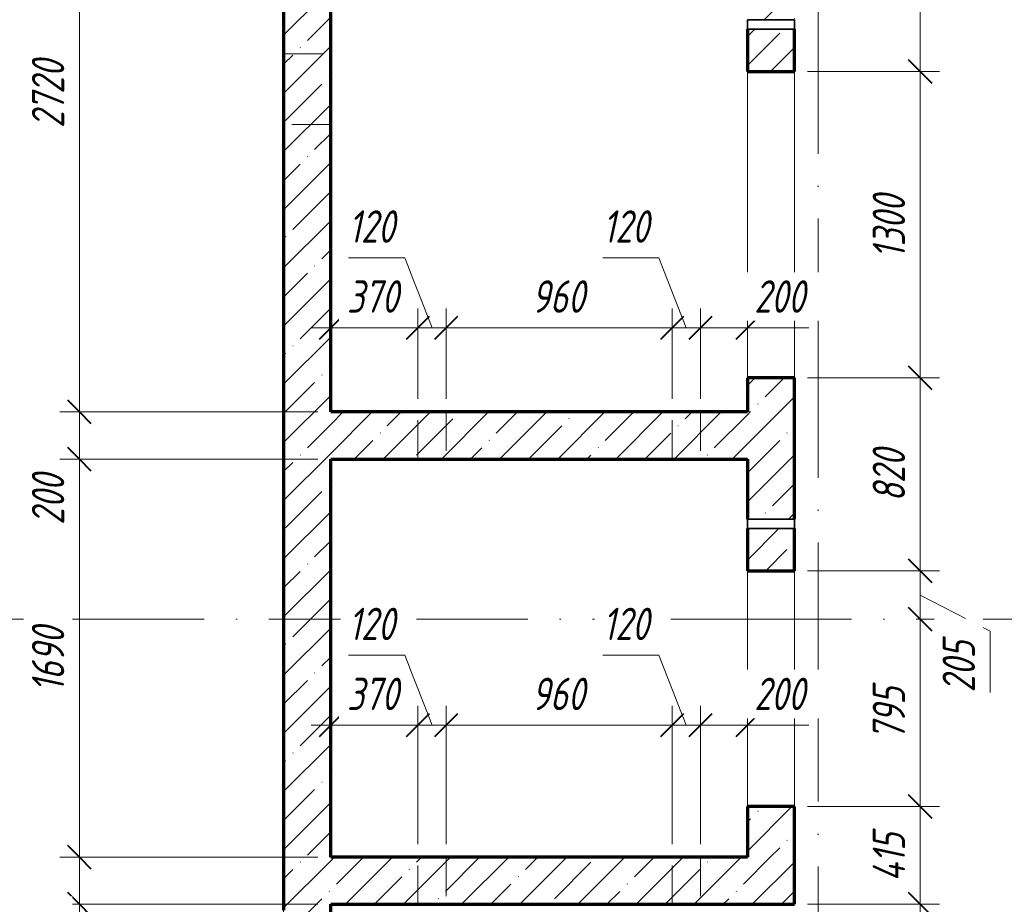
# Model space of a CAD drawing. Header units: millimetres. Extents: x 25602 to 56438, y 6682 to 19066.
# Tile 3 of 14: x 29109 to 33291, y 11590 to 15345. Entities that reach past the tile are written whole.
import ezdxf

# ---------------------------------------------------------------- set-up
doc = ezdxf.new("R2010")
doc.units = ezdxf.units.MM
doc.linetypes.add('ADSK_Линия сетки', pattern=[1375, 1100, -137.5, 0, -137.5])
doc.linetypes.add('ADSK_Невидимые', pattern=[275, 165, -110])
for name, color, linetype, lineweight in [('A-____-____-DIMS', 211, 'Continuous', 9), ('A-____-____-DIMS-55', 211, 'Continuous', 9), ('A-DETL-GENF-OTLN', 92, 'Continuous', 35), ('A-DOOR-____-OTLN', 31, 'Continuous', 20), ('A-DOOR-OPNG-OTLN', 31, 'Continuous', 20), ('A-GENM-____-OTLN', 13, 'Continuous', 20), ('A-WALL-____-HDLN', 110, 'ADSK_Невидимые', 20), ('A-WALL-____-MCUT', 113, 'Continuous', 50), ('A-WALL-____-PATT', 111, 'Continuous', 50), ('S-GRID-____-OTLN', 1, 'Continuous', 9)]:
    doc.layers.add(name, color=color, linetype=linetype, lineweight=lineweight)
doc.styles.add('GOST Common_I_1', font='GOST Common Italic.ttf', dxfattribs={"width": 0.8, "height": 137.5})
doc.dimstyles.new('ADSK_Округление_5мм__Узкий_', dxfattribs={"dimscale": 304.8, "dimtxt": 0.453694, "dimasz": 0.324803, "dimexe": 0.270669, "dimexo": 0.000592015, "dimgap": 0.072178, "dimtad": 1, "dimdec": 0, "dimlfac": 304.8, "dimrnd": 5, "dimdsep": 46, "dimtxsty": 'GOST Common_I_1', "dimblk1": 'OBLIQUE', "dimblk2": 'OBLIQUE', "dimsah": 1, "dimcen": 0.09, "dimdle": 0.270669, "dimazin": 0, "dimtfac": 1, "dimtdec": 4, "dimtix": 1, "dimtmove": 1, "dimatfit": 3, "dimfxl": 1, "dimtvp": 1, "dimtfill": 1, "dimtolj": 1, "dimtzin": 0, "dimlwd": 20, "dimlwe": 20, "dimarcsym": 2})
doc.dimstyles.new('ADSK_Округление_5мм__Узкий__1', dxfattribs={"dimscale": 304.8, "dimtxt": 0.453694, "dimasz": 0.324803, "dimexe": 0.270669, "dimexo": 0.000592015, "dimgap": 0.072178, "dimtad": 1, "dimdec": 0, "dimlfac": 304.8, "dimrnd": 5, "dimdsep": 46, "dimtxsty": 'GOST Common_I_1', "dimblk1": 'OBLIQUE', "dimblk2": 'OBLIQUE', "dimsah": 1, "dimcen": 0.09, "dimdle": 0.270669, "dimazin": 0, "dimtfac": 1, "dimtdec": 4, "dimtix": 1, "dimtmove": 0, "dimatfit": 3, "dimfxl": 1, "dimtvp": 1, "dimtfill": 1, "dimtolj": 1, "dimtzin": 0, "dimlwd": 20, "dimlwe": 20, "dimarcsym": 2})
pattern_1 = [(45, (16130.72, 8588.57), (-123.4785, 123.4785), []), (45, (16254.2, 8588.57), (-123.4785, 123.4785), [218.281, -43.656, 1.844, -41.812])]

# ---------------------------------------------------------------- blocks, each defined once
blk = doc.blocks.new('ADSK_Дверь_ПроемПрямоугольный - ADSK_Дверь_ПроемПрямоугольный-1464738-КЖ1_ПЭ_ВЭ14_Опалубка_Стены')
at = {"layer": 'A-DOOR-OPNG-OTLN'}
for p, q in [((32200, 13825), (32200, 15125)), ((32400, 13825), (32400, 15125))]:
    blk.add_line(p, q, dxfattribs=at)
blk = doc.blocks.new('ADSK_Дверь_ПроемПрямоугольный - ADSK_Дверь_ПроемПрямоугольный-1464736-КЖ1_ПЭ_ВЭ14_Опалубка_Стены')
at = {"layer": 'A-DOOR-OPNG-OTLN'}
for p, q in [((32200, 12005), (32200, 13005)), ((32400, 12005), (32400, 13005))]:
    blk.add_line(p, q, dxfattribs=at)
blk = doc.blocks.new('ADSK_ОбобщеннаяМодель_ОтверстиеКруглое_вСтене - Этаж 1_0_000-1496597-КЖ1_ПЭ_ВЭ14_Опалубка_Стены')
at = {"layer": 'A-DETL-GENF-OTLN'}
for p, q in [((32200, 15345), (32400, 15345)), ((32200, 15305), (32200, 15345)), ((32400, 15345), (32400, 15305)), ((32400, 15305), (32200, 15305))]:
    blk.add_line(p, q, dxfattribs=at)
blk = doc.blocks.new('DIMBLOCK48-КЖ1_ПЭ_ВЭ14_Опалубка_Стены')
at = {"layer": 'A-____-____-DIMS-55', "lineweight": 40}
for p, q in [((29362.2, 16400), (29312.7, 16449.5)), ((29362.2, 16400), (29411.7, 16350.5)), ((29362.2, 13680), (29312.7, 13729.5)), ((29362.2, 13680), (29411.7, 13630.5))]:
    blk.add_line(p, q, dxfattribs=at)
at = {"layer": 'A-____-____-DIMS-55', "lineweight": 20}
for p, q in [((29362.2, 16400), (29279.7, 16400)), ((29362.2, 16400), (29362.2, 13680)), ((29362.2, 16400), (29377.2, 16400)), ((29362.2, 13680), (29279.7, 13680)), ((29362.2, 13680), (30375, 13680))]:
    blk.add_line(p, q, dxfattribs=at)
at = {"layer": 'A-____-____-DIMS-55', "color": 0, "lineweight": 20, "insert": (29160.5, 14885.3), "char_height": 137.5, "width": 371.262, "attachment_point": 1, "rotation": 90, "line_spacing_factor": 1.022761, "style": 'GOST Common_I_1', "bg_fill": 3, "box_fill_scale": 1.25, "bg_fill_color": 256, "bg_fill_true_color": 13158600, "bg_fill_transparency": 0}
blk.add_mtext('2720', dxfattribs=at)
blk = doc.blocks.new('_Oblique')
at = {"color": 0, "linetype": 'ByBlock', "lineweight": -2}
blk.add_line((-0.5, -0.5), (0.5, 0.5), dxfattribs=at)
blk = doc.blocks.new('DIMBLOCK49-КЖ1_ПЭ_ВЭ14_Опалубка_Стены')
at = {"layer": 'A-____-____-DIMS-55', "lineweight": 40}
for p, q in [((29362.2, 13680), (29312.7, 13729.5)), ((29362.2, 13680), (29411.7, 13630.5)), ((29362.2, 13480), (29312.7, 13529.5)), ((29362.2, 13480), (29411.7, 13430.5))]:
    blk.add_line(p, q, dxfattribs=at)
at = {"layer": 'A-____-____-DIMS-55', "lineweight": 20}
for p, q in [((29362.2, 13680), (29279.7, 13680)), ((29362.2, 13680), (29362.2, 13480)), ((29362.2, 13680), (30375, 13680)), ((29362.2, 13460.2), (29362.2, 13580)), ((29362.2, 13480), (29279.7, 13480)), ((29362.2, 13480), (30375, 13480)), ((29362.2, 13200.6), (29362.2, 13460.2))]:
    blk.add_line(p, q, dxfattribs=at)
at = {"layer": 'A-____-____-DIMS-55', "color": 0, "lineweight": 20, "insert": (29160.5, 13200.6), "char_height": 137.5, "width": 278.447, "attachment_point": 1, "rotation": 90, "line_spacing_factor": 1.022761, "style": 'GOST Common_I_1', "bg_fill": 3, "box_fill_scale": 1.25, "bg_fill_color": 256, "bg_fill_true_color": 13158600, "bg_fill_transparency": 0}
blk.add_mtext('200', dxfattribs=at)
blk = doc.blocks.new('DIMBLOCK50-КЖ1_ПЭ_ВЭ14_Опалубка_Стены')
at = {"layer": 'A-____-____-DIMS-55', "lineweight": 40}
for p, q in [((29362.2, 13480), (29312.7, 13529.5)), ((29362.2, 13480), (29411.7, 13430.5)), ((29362.2, 11790), (29312.7, 11839.5)), ((29362.2, 11790), (29411.7, 11740.5))]:
    blk.add_line(p, q, dxfattribs=at)
at = {"layer": 'A-____-____-DIMS-55', "lineweight": 20}
for p, q in [((29362.2, 13480), (29279.7, 13480)), ((29362.2, 13480), (29362.2, 11790)), ((29362.2, 13480), (30375, 13480)), ((29362.2, 11790), (29279.7, 11790)), ((29362.2, 11790), (30375, 11790))]:
    blk.add_line(p, q, dxfattribs=at)
at = {"layer": 'A-____-____-DIMS-55', "color": 0, "lineweight": 20, "insert": (29160.5, 12490.9), "char_height": 137.5, "width": 345.949, "attachment_point": 1, "rotation": 90, "line_spacing_factor": 1.022761, "style": 'GOST Common_I_1', "bg_fill": 3, "box_fill_scale": 1.25, "bg_fill_color": 256, "bg_fill_true_color": 13158600, "bg_fill_transparency": 0}
blk.add_mtext('1690', dxfattribs=at)
blk = doc.blocks.new('DIMBLOCK51-КЖ1_ПЭ_ВЭ14_Опалубка_Стены')
at = {"layer": 'A-____-____-DIMS-55', "lineweight": 40}
for p, q in [((29362.2, 11790), (29312.7, 11839.5)), ((29362.2, 11790), (29411.7, 11740.5)), ((29362.2, 11590), (29312.7, 11639.5)), ((29362.2, 11590), (29411.7, 11540.5))]:
    blk.add_line(p, q, dxfattribs=at)
at = {"layer": 'A-____-____-DIMS-55', "lineweight": 20}
for p, q in [((29362.2, 11790), (29279.7, 11790)), ((29362.2, 11790), (29362.2, 11507.5)), ((29362.2, 11790), (30375, 11790)), ((29362.2, 11570.2), (29362.2, 11690)), ((29362.2, 11590), (29279.7, 11590)), ((29362.2, 11590), (30375, 11590)), ((29362.2, 11310.6), (29362.2, 11570.2))]:
    blk.add_line(p, q, dxfattribs=at)
at = {"layer": 'A-____-____-DIMS-55', "color": 0, "lineweight": 20, "insert": (29160.5, 11310.6), "char_height": 137.5, "width": 278.447, "attachment_point": 1, "rotation": 90, "line_spacing_factor": 1.022761, "style": 'GOST Common_I_1', "bg_fill": 3, "box_fill_scale": 1.25, "bg_fill_color": 256, "bg_fill_true_color": 13158600, "bg_fill_transparency": 0}
blk.add_mtext('200', dxfattribs=at)
blk = doc.blocks.new('DIMBLOCK52-КЖ1_ПЭ_ВЭ14_Опалубка_Стены')
at = {"layer": 'A-____-____-DIMS-55', "lineweight": 40}
for p, q in [((32933.9, 12005), (32884.4, 12054.5)), ((32933.9, 12005), (32983.4, 11955.5)), ((32933.9, 11590), (32884.4, 11639.5)), ((32933.9, 11590), (32983.4, 11540.5))]:
    blk.add_line(p, q, dxfattribs=at)
at = {"layer": 'A-____-____-DIMS-55', "lineweight": 20}
for p, q in [((32933.9, 12005), (32455, 12005)), ((32933.9, 11507.5), (32933.9, 12005)), ((32933.9, 12005), (33016.4, 12005)), ((32933.9, 11590), (32455, 11590)), ((32933.9, 11590), (33016.4, 11590))]:
    blk.add_line(p, q, dxfattribs=at)
at = {"layer": 'A-____-____-DIMS-55', "color": 0, "lineweight": 20, "insert": (32732.2, 11686.2), "char_height": 137.5, "width": 267.196, "attachment_point": 1, "rotation": 90, "line_spacing_factor": 1.022761, "style": 'GOST Common_I_1', "bg_fill": 3, "box_fill_scale": 1.25, "bg_fill_color": 256, "bg_fill_true_color": 13158600, "bg_fill_transparency": 0}
blk.add_mtext('415', dxfattribs=at)
blk = doc.blocks.new('DIMBLOCK53-КЖ1_ПЭ_ВЭ14_Опалубка_Стены')
at = {"layer": 'A-____-____-DIMS-55', "lineweight": 40}
for p, q in [((32933.9, 12800), (32884.4, 12849.5)), ((32933.9, 12800), (32983.4, 12750.5)), ((32933.9, 12005), (32884.4, 12054.5)), ((32933.9, 12005), (32983.4, 11955.5))]:
    blk.add_line(p, q, dxfattribs=at)
at = {"layer": 'A-____-____-DIMS-55', "lineweight": 20}
for p, q in [((32933.9, 12800), (32918.9, 12800)), ((32933.9, 12005), (32933.9, 12800)), ((32933.9, 12800), (33016.4, 12800)), ((32933.9, 12005), (32455, 12005)), ((32933.9, 12005), (33016.4, 12005))]:
    blk.add_line(p, q, dxfattribs=at)
at = {"layer": 'A-____-____-DIMS-55', "color": 0, "lineweight": 20, "insert": (32732.2, 12286.5), "char_height": 137.5, "width": 278.447, "attachment_point": 1, "rotation": 90, "line_spacing_factor": 1.022761, "style": 'GOST Common_I_1', "bg_fill": 3, "box_fill_scale": 1.25, "bg_fill_color": 256, "bg_fill_true_color": 13158600, "bg_fill_transparency": 0}
blk.add_mtext('795', dxfattribs=at)
blk = doc.blocks.new('DIMBLOCK54-КЖ1_ПЭ_ВЭ14_Опалубка_Стены')
at = {"layer": 'A-____-____-DIMS-55', "lineweight": 40}
for p, q in [((32933.9, 13005), (32884.4, 13054.5)), ((32933.9, 13005), (32983.4, 12955.5)), ((32933.9, 12800), (32884.4, 12849.5)), ((32933.9, 12800), (32983.4, 12750.5))]:
    blk.add_line(p, q, dxfattribs=at)
at = {"layer": 'A-____-____-DIMS-55', "lineweight": 20}
for p, q in [((32933.9, 13005), (32455, 13005)), ((32933.9, 12800), (32933.9, 13005)), ((32933.9, 13005), (33016.4, 13005)), ((33230.9, 12749), (32933.9, 12902.5)), ((32933.9, 12800), (32918.9, 12800)), ((32933.9, 12800), (33016.4, 12800)), ((33230.9, 12489.5), (33230.9, 12749))]:
    blk.add_line(p, q, dxfattribs=at)
at = {"layer": 'A-____-____-DIMS-55', "color": 0, "lineweight": 20, "insert": (33029.2, 12489.5), "char_height": 137.5, "width": 278.447, "attachment_point": 1, "rotation": 90, "line_spacing_factor": 1.022761, "style": 'GOST Common_I_1', "bg_fill": 3, "box_fill_scale": 1.25, "bg_fill_color": 256, "bg_fill_true_color": 13158600, "bg_fill_transparency": 0}
blk.add_mtext('205', dxfattribs=at)
blk = doc.blocks.new('DIMBLOCK55-КЖ1_ПЭ_ВЭ14_Опалубка_Стены')
at = {"layer": 'A-____-____-DIMS-55', "lineweight": 40}
for p, q in [((32933.9, 13825), (32884.4, 13874.5)), ((32933.9, 13825), (32983.4, 13775.5)), ((32933.9, 13005), (32884.4, 13054.5)), ((32933.9, 13005), (32983.4, 12955.5))]:
    blk.add_line(p, q, dxfattribs=at)
at = {"layer": 'A-____-____-DIMS-55', "lineweight": 20}
for p, q in [((32933.9, 13825), (32455, 13825)), ((32933.9, 13005), (32933.9, 13825)), ((32933.9, 13825), (33016.4, 13825)), ((32933.9, 13005), (32455, 13005)), ((32933.9, 13005), (33016.4, 13005))]:
    blk.add_line(p, q, dxfattribs=at)
at = {"layer": 'A-____-____-DIMS-55', "color": 0, "lineweight": 20, "insert": (32732.2, 13299), "char_height": 137.5, "width": 278.447, "attachment_point": 1, "rotation": 90, "line_spacing_factor": 1.022761, "style": 'GOST Common_I_1', "bg_fill": 3, "box_fill_scale": 1.25, "bg_fill_color": 256, "bg_fill_true_color": 13158600, "bg_fill_transparency": 0}
blk.add_mtext('820', dxfattribs=at)
blk = doc.blocks.new('DIMBLOCK56-КЖ1_ПЭ_ВЭ14_Опалубка_Стены')
at = {"layer": 'A-____-____-DIMS-55', "lineweight": 40}
for p, q in [((32933.9, 15125), (32884.4, 15174.5)), ((32933.9, 15125), (32983.4, 15075.5)), ((32933.9, 13825), (32884.4, 13874.5)), ((32933.9, 13825), (32983.4, 13775.5))]:
    blk.add_line(p, q, dxfattribs=at)
at = {"layer": 'A-____-____-DIMS-55', "lineweight": 20}
for p, q in [((32933.9, 15125), (32455, 15125)), ((32933.9, 13825), (32933.9, 15125)), ((32933.9, 15125), (33016.4, 15125)), ((32933.9, 13825), (32455, 13825)), ((32933.9, 13825), (33016.4, 13825))]:
    blk.add_line(p, q, dxfattribs=at)
at = {"layer": 'A-____-____-DIMS-55', "color": 0, "lineweight": 20, "insert": (32732.2, 14330.9), "char_height": 137.5, "width": 345.949, "attachment_point": 1, "rotation": 90, "line_spacing_factor": 1.022761, "style": 'GOST Common_I_1', "bg_fill": 3, "box_fill_scale": 1.25, "bg_fill_color": 256, "bg_fill_true_color": 13158600, "bg_fill_transparency": 0}
blk.add_mtext('1300', dxfattribs=at)
blk = doc.blocks.new('DIMBLOCK57-КЖ1_ПЭ_ВЭ14_Опалубка_Стены')
at = {"layer": 'A-____-____-DIMS-55', "lineweight": 20}
for p, q in [((32933.9, 15125), (32933.9, 16532.5)), ((32933.9, 16450), (32918.9, 16450)), ((32933.9, 16450), (33016.4, 16450)), ((32933.9, 15125), (32455, 15125)), ((32933.9, 15125), (33016.4, 15125))]:
    blk.add_line(p, q, dxfattribs=at)
at = {"layer": 'A-____-____-DIMS-55', "lineweight": 40}
for p, q in [((32933.9, 16450), (32884.4, 16499.5)), ((32933.9, 16450), (32983.4, 16400.5)), ((32933.9, 15125), (32884.4, 15174.5)), ((32933.9, 15125), (32983.4, 15075.5))]:
    blk.add_line(p, q, dxfattribs=at)
at = {"layer": 'A-____-____-DIMS-55', "color": 0, "lineweight": 20, "insert": (32732.2, 15643.4), "char_height": 137.5, "width": 345.949, "attachment_point": 1, "rotation": 90, "line_spacing_factor": 1.022761, "style": 'GOST Common_I_1', "bg_fill": 3, "box_fill_scale": 1.25, "bg_fill_color": 256, "bg_fill_true_color": 13158600, "bg_fill_transparency": 0}
blk.add_mtext('1325', dxfattribs=at)
blk = doc.blocks.new('DIMBLOCK107-КЖ1_ПЭ_ВЭ14_Опалубка_Стены')
at = {"layer": 'A-____-____-DIMS-55', "lineweight": 20}
for p, q in [((30800.3, 14037.2), (30800.3, 14119.7)), ((30347.5, 14037.2), (30800.3, 14037.2)), ((30430, 14037.2), (30430, 14052.2)), ((30430, 14037.2), (30430, 13954.7)), ((30800.3, 14037.2), (30800.3, 13735))]:
    blk.add_line(p, q, dxfattribs=at)
at = {"layer": 'A-____-____-DIMS-55', "lineweight": 40}
for p, q in [((30430, 14037.2), (30479.5, 14086.7)), ((30800.3, 14037.2), (30849.8, 14086.7)), ((30430, 14037.2), (30380.5, 13987.7)), ((30800.3, 14037.2), (30750.8, 13987.7))]:
    blk.add_line(p, q, dxfattribs=at)
at = {"layer": 'A-____-____-DIMS-55', "color": 0, "lineweight": 20, "insert": (30499.1, 14238.8), "char_height": 137.5, "width": 278.447, "attachment_point": 1, "line_spacing_factor": 1.022761, "style": 'GOST Common_I_1', "bg_fill": 3, "box_fill_scale": 1.25, "bg_fill_color": 256, "bg_fill_true_color": 13158600, "bg_fill_transparency": 0}
blk.add_mtext('370', dxfattribs=at)
blk = doc.blocks.new('DIMBLOCK108-КЖ1_ПЭ_ВЭ14_Опалубка_Стены')
at = {"layer": 'A-____-____-DIMS-55', "lineweight": 20}
for p, q in [((30506.1, 14334.2), (30744.5, 14334.2)), ((30744.5, 14334.2), (30860.3, 14037.2)), ((30800.3, 14037.2), (30800.3, 14119.7)), ((30920.3, 14037.2), (30920.3, 14119.7)), ((30800.3, 14037.2), (30920.3, 14037.2)), ((30800.3, 14037.2), (30800.3, 13735)), ((30920.3, 14037.2), (30920.3, 13735))]:
    blk.add_line(p, q, dxfattribs=at)
at = {"layer": 'A-____-____-DIMS-55', "lineweight": 40}
for p, q in [((30800.3, 14037.2), (30849.8, 14086.7)), ((30920.3, 14037.2), (30969.8, 14086.7)), ((30800.3, 14037.2), (30750.8, 13987.7)), ((30920.3, 14037.2), (30870.8, 13987.7))]:
    blk.add_line(p, q, dxfattribs=at)
at = {"layer": 'A-____-____-DIMS-55', "color": 0, "lineweight": 20, "insert": (30506.1, 14535.8), "char_height": 137.5, "width": 253.133, "attachment_point": 1, "line_spacing_factor": 1.022761, "style": 'GOST Common_I_1', "bg_fill": 3, "box_fill_scale": 1.25, "bg_fill_color": 256, "bg_fill_true_color": 13158600, "bg_fill_transparency": 0}
blk.add_mtext('120', dxfattribs=at)
blk = doc.blocks.new('DIMBLOCK109-КЖ1_ПЭ_ВЭ14_Опалубка_Стены')
at = {"layer": 'A-____-____-DIMS-55', "lineweight": 20}
for p, q in [((30920.3, 14037.2), (30920.3, 14119.7)), ((31880.3, 14037.2), (31880.3, 14119.7)), ((30920.3, 14037.2), (31880.3, 14037.2)), ((30920.3, 14037.2), (30920.3, 13735)), ((31880.3, 14037.2), (31880.3, 13735))]:
    blk.add_line(p, q, dxfattribs=at)
at = {"layer": 'A-____-____-DIMS-55', "lineweight": 40}
for p, q in [((30920.3, 14037.2), (30969.8, 14086.7)), ((31880.3, 14037.2), (31929.8, 14086.7)), ((30920.3, 14037.2), (30870.8, 13987.7)), ((31880.3, 14037.2), (31830.8, 13987.7))]:
    blk.add_line(p, q, dxfattribs=at)
at = {"layer": 'A-____-____-DIMS-55', "color": 0, "lineweight": 20, "insert": (31284.2, 14238.8), "char_height": 137.5, "width": 278.447, "attachment_point": 1, "line_spacing_factor": 1.022761, "style": 'GOST Common_I_1', "bg_fill": 3, "box_fill_scale": 1.25, "bg_fill_color": 256, "bg_fill_true_color": 13158600, "bg_fill_transparency": 0}
blk.add_mtext('960', dxfattribs=at)
blk = doc.blocks.new('DIMBLOCK110-КЖ1_ПЭ_ВЭ14_Опалубка_Стены')
at = {"layer": 'A-____-____-DIMS-55', "lineweight": 20}
for p, q in [((31586.1, 14334.2), (31824.5, 14334.2)), ((31824.5, 14334.2), (31940.3, 14037.2)), ((31880.3, 14037.2), (31880.3, 14119.7)), ((32000.3, 14037.2), (32000.3, 14119.7)), ((31880.3, 14037.2), (32000.3, 14037.2)), ((31880.3, 14037.2), (31880.3, 13735)), ((32000.3, 14037.2), (32000.3, 13735))]:
    blk.add_line(p, q, dxfattribs=at)
at = {"layer": 'A-____-____-DIMS-55', "lineweight": 40}
for p, q in [((31880.3, 14037.2), (31929.8, 14086.7)), ((32000.3, 14037.2), (32049.8, 14086.7)), ((31880.3, 14037.2), (31830.8, 13987.7)), ((32000.3, 14037.2), (31950.8, 13987.7))]:
    blk.add_line(p, q, dxfattribs=at)
at = {"layer": 'A-____-____-DIMS-55', "color": 0, "lineweight": 20, "insert": (31586.1, 14535.8), "char_height": 137.5, "width": 253.133, "attachment_point": 1, "line_spacing_factor": 1.022761, "style": 'GOST Common_I_1', "bg_fill": 3, "box_fill_scale": 1.25, "bg_fill_color": 256, "bg_fill_true_color": 13158600, "bg_fill_transparency": 0}
blk.add_mtext('120', dxfattribs=at)
blk = doc.blocks.new('DIMBLOCK111-КЖ1_ПЭ_ВЭ14_Опалубка_Стены')
at = {"layer": 'A-____-____-DIMS-55', "lineweight": 20}
for p, q in [((32000.3, 14037.2), (32000.3, 14119.7)), ((32000.3, 14037.2), (32282.5, 14037.2)), ((32000.3, 14037.2), (32000.3, 13735)), ((32201.7, 14037.2), (32100.1, 14037.2)), ((32200, 14037.2), (32200, 14052.2)), ((32200, 14037.2), (32200, 13954.7)), ((32461.2, 14037.2), (32201.7, 14037.2))]:
    blk.add_line(p, q, dxfattribs=at)
at = {"layer": 'A-____-____-DIMS-55', "lineweight": 40}
for p, q in [((32000.3, 14037.2), (32049.8, 14086.7)), ((32200, 14037.2), (32249.5, 14086.7)), ((32000.3, 14037.2), (31950.8, 13987.7)), ((32200, 14037.2), (32150.5, 13987.7))]:
    blk.add_line(p, q, dxfattribs=at)
at = {"layer": 'A-____-____-DIMS-55', "color": 0, "lineweight": 20, "insert": (32229.2, 14238.8), "char_height": 137.5, "width": 278.447, "attachment_point": 1, "line_spacing_factor": 1.022761, "style": 'GOST Common_I_1', "bg_fill": 3, "box_fill_scale": 1.25, "bg_fill_color": 256, "bg_fill_true_color": 13158600, "bg_fill_transparency": 0}
blk.add_mtext('200', dxfattribs=at)
blk = doc.blocks.new('DIMBLOCK112-КЖ1_ПЭ_ВЭ14_Опалубка_Стены')
at = {"layer": 'A-____-____-DIMS-55', "lineweight": 20}
for p, q in [((30800.3, 12350.2), (30800.3, 12432.7)), ((30347.5, 12350.2), (30800.3, 12350.2)), ((30430, 12350.2), (30430, 12365.2)), ((30430, 12350.2), (30430, 12267.7)), ((30800.3, 12350.2), (30800.3, 11845))]:
    blk.add_line(p, q, dxfattribs=at)
at = {"layer": 'A-____-____-DIMS-55', "lineweight": 40}
for p, q in [((30430, 12350.2), (30479.5, 12399.7)), ((30800.3, 12350.2), (30849.8, 12399.7)), ((30430, 12350.2), (30380.5, 12300.7)), ((30800.3, 12350.2), (30750.8, 12300.7))]:
    blk.add_line(p, q, dxfattribs=at)
at = {"layer": 'A-____-____-DIMS-55', "color": 0, "lineweight": 20, "insert": (30499.1, 12551.9), "char_height": 137.5, "width": 278.447, "attachment_point": 1, "line_spacing_factor": 1.022761, "style": 'GOST Common_I_1', "bg_fill": 3, "box_fill_scale": 1.25, "bg_fill_color": 256, "bg_fill_true_color": 13158600, "bg_fill_transparency": 0}
blk.add_mtext('370', dxfattribs=at)
blk = doc.blocks.new('DIMBLOCK113-КЖ1_ПЭ_ВЭ14_Опалубка_Стены')
at = {"layer": 'A-____-____-DIMS-55', "lineweight": 20}
for p, q in [((30506.1, 12647.2), (30744.5, 12647.2)), ((30744.5, 12647.2), (30860.3, 12350.2)), ((30800.3, 12350.2), (30800.3, 12432.7)), ((30920.3, 12350.2), (30920.3, 12432.7)), ((30800.3, 12350.2), (30920.3, 12350.2)), ((30800.3, 12350.2), (30800.3, 11845)), ((30920.3, 12350.2), (30920.3, 11845))]:
    blk.add_line(p, q, dxfattribs=at)
at = {"layer": 'A-____-____-DIMS-55', "lineweight": 40}
for p, q in [((30800.3, 12350.2), (30849.8, 12399.7)), ((30920.3, 12350.2), (30969.8, 12399.7)), ((30800.3, 12350.2), (30750.8, 12300.7)), ((30920.3, 12350.2), (30870.8, 12300.7))]:
    blk.add_line(p, q, dxfattribs=at)
at = {"layer": 'A-____-____-DIMS-55', "color": 0, "lineweight": 20, "insert": (30506.1, 12848.9), "char_height": 137.5, "width": 253.133, "attachment_point": 1, "line_spacing_factor": 1.022761, "style": 'GOST Common_I_1', "bg_fill": 3, "box_fill_scale": 1.25, "bg_fill_color": 256, "bg_fill_true_color": 13158600, "bg_fill_transparency": 0}
blk.add_mtext('120', dxfattribs=at)
blk = doc.blocks.new('DIMBLOCK114-КЖ1_ПЭ_ВЭ14_Опалубка_Стены')
at = {"layer": 'A-____-____-DIMS-55', "lineweight": 20}
for p, q in [((30920.3, 12350.2), (30920.3, 12432.7)), ((31880.3, 12350.2), (31880.3, 12432.7)), ((30920.3, 12350.2), (31880.3, 12350.2)), ((30920.3, 12350.2), (30920.3, 11845)), ((31880.3, 12350.2), (31880.3, 11845))]:
    blk.add_line(p, q, dxfattribs=at)
at = {"layer": 'A-____-____-DIMS-55', "lineweight": 40}
for p, q in [((30920.3, 12350.2), (30969.8, 12399.7)), ((31880.3, 12350.2), (31929.8, 12399.7)), ((30920.3, 12350.2), (30870.8, 12300.7)), ((31880.3, 12350.2), (31830.8, 12300.7))]:
    blk.add_line(p, q, dxfattribs=at)
at = {"layer": 'A-____-____-DIMS-55', "color": 0, "lineweight": 20, "insert": (31284.2, 12551.9), "char_height": 137.5, "width": 278.447, "attachment_point": 1, "line_spacing_factor": 1.022761, "style": 'GOST Common_I_1', "bg_fill": 3, "box_fill_scale": 1.25, "bg_fill_color": 256, "bg_fill_true_color": 13158600, "bg_fill_transparency": 0}
blk.add_mtext('960', dxfattribs=at)
blk = doc.blocks.new('DIMBLOCK115-КЖ1_ПЭ_ВЭ14_Опалубка_Стены')
at = {"layer": 'A-____-____-DIMS-55', "lineweight": 20}
for p, q in [((31586.1, 12647.2), (31824.5, 12647.2)), ((31824.5, 12647.2), (31940.3, 12350.2)), ((31880.3, 12350.2), (31880.3, 12432.7)), ((32000.3, 12350.2), (32000.3, 12432.7)), ((31880.3, 12350.2), (32000.3, 12350.2)), ((31880.3, 12350.2), (31880.3, 11845)), ((32000.3, 12350.2), (32000.3, 11845))]:
    blk.add_line(p, q, dxfattribs=at)
at = {"layer": 'A-____-____-DIMS-55', "lineweight": 40}
for p, q in [((31880.3, 12350.2), (31929.8, 12399.7)), ((32000.3, 12350.2), (32049.8, 12399.7)), ((31880.3, 12350.2), (31830.8, 12300.7)), ((32000.3, 12350.2), (31950.8, 12300.7))]:
    blk.add_line(p, q, dxfattribs=at)
at = {"layer": 'A-____-____-DIMS-55', "color": 0, "lineweight": 20, "insert": (31586.1, 12848.9), "char_height": 137.5, "width": 253.133, "attachment_point": 1, "line_spacing_factor": 1.022761, "style": 'GOST Common_I_1', "bg_fill": 3, "box_fill_scale": 1.25, "bg_fill_color": 256, "bg_fill_true_color": 13158600, "bg_fill_transparency": 0}
blk.add_mtext('120', dxfattribs=at)
blk = doc.blocks.new('DIMBLOCK116-КЖ1_ПЭ_ВЭ14_Опалубка_Стены')
at = {"layer": 'A-____-____-DIMS-55', "lineweight": 20}
for p, q in [((32000.3, 12350.2), (32000.3, 12432.7)), ((32000.3, 12350.2), (32282.5, 12350.2)), ((32000.3, 12350.2), (32000.3, 11845)), ((32201.7, 12350.2), (32100.1, 12350.2)), ((32200, 12350.2), (32200, 12365.2)), ((32200, 12350.2), (32200, 12267.7)), ((32461.2, 12350.2), (32201.7, 12350.2))]:
    blk.add_line(p, q, dxfattribs=at)
at = {"layer": 'A-____-____-DIMS-55', "lineweight": 40}
for p, q in [((32000.3, 12350.2), (32049.8, 12399.7)), ((32200, 12350.2), (32249.5, 12399.7)), ((32000.3, 12350.2), (31950.8, 12300.7)), ((32200, 12350.2), (32150.5, 12300.7))]:
    blk.add_line(p, q, dxfattribs=at)
at = {"layer": 'A-____-____-DIMS-55', "color": 0, "lineweight": 20, "insert": (32229.2, 12551.9), "char_height": 137.5, "width": 278.447, "attachment_point": 1, "line_spacing_factor": 1.022761, "style": 'GOST Common_I_1', "bg_fill": 3, "box_fill_scale": 1.25, "bg_fill_color": 256, "bg_fill_true_color": 13158600, "bg_fill_transparency": 0}
blk.add_mtext('200', dxfattribs=at)

msp = doc.modelspace()

# ---------------------------------------------------------------- hatches: boundary and pattern name
at = {"layer": 'A-WALL-____-PATT', "lineweight": 9}
h = msp.add_hatch(dxfattribs=at)
h.set_pattern_fill('FP_1', color=256, style=0, pattern_type=2)
h.set_pattern_definition(pattern_1)
h.paths.add_polyline_path([(30430, 10600.0013), (30430, 16450.001), (30230, 16450.001), (30230, 15715.0013), (30260, 15715.0013), (30260, 15685.0013), (30230, 15685.0013), (30230, 11565.0017), (30260, 11565.0017), (30260, 11535.0017), (30230, 11535.0017), (30230, 10600.0013)])
h = msp.add_hatch(dxfattribs=at)
h.set_pattern_fill('FP_1', color=256, style=0, pattern_type=2)
h.set_pattern_definition(pattern_1)
h.paths.add_polyline_path([(32399.9996, 11790.001), (32399.9996, 12005.0392), (32199.9996, 12005.0392), (32199.9996, 11790.001)])
h.paths.add_polyline_path([(32199.9996, 13005.0392), (32399.9996, 13005.0392), (32399.9996, 13185.0392), (32199.9996, 13185.0392)])
h.paths.add_polyline_path([(32399.9996, 13225.0392), (32399.9996, 13825.0392), (32199.9996, 13825.0392), (32199.9996, 13225.0392), (32307.3606, 13225.0392)])
h.paths.add_polyline_path([(32199.9996, 15125.0392), (32399.9996, 15125.0392), (32399.9996, 15305.0392), (32199.9996, 15305.0392)])
h.paths.add_polyline_path([(32199.9996, 15345.0392), (32399.9996, 15345.0392), (32399.9996, 16450.001), (32199.9996, 16450.001)])
h = msp.add_hatch(dxfattribs=at)
h.set_pattern_fill('FP_1', color=256, style=0, pattern_type=2)
h.set_pattern_definition(pattern_1)
h.paths.add_polyline_path([(32199.9996, 13480.001), (32199.9996, 13680.001), (30430, 13680.001), (30430, 13480.001)])
h = msp.add_hatch(dxfattribs=at)
h.set_pattern_fill('FP_1', color=256, style=0, pattern_type=2)
h.set_pattern_definition(pattern_1)
h.paths.add_polyline_path([(32399.9996, 11590.001), (32399.9996, 11790.001), (30430, 11790.001), (30430, 11590.001)])

# ---------------------------------------------------------------- linework, layer by layer
at = {"layer": 'A-WALL-____-HDLN'}
for p, q in [((30230, 15200.001), (30430, 15200.001)), ((30430, 14900.001), (30230, 14900.001)), ((30800.2596, 13480.001), (30800.2596, 13680.001)), ((30920.2596, 13680.001), (30920.2596, 13480.001)), ((31880.2596, 13480.001), (31880.2596, 13680.001)), ((32000.2596, 13680.001), (32000.2596, 13480.001)), ((30800.2596, 11590.001), (30800.2596, 11790.001)), ((30920.2596, 11790.001), (30920.2596, 11590.001)), ((31880.2596, 11590.001), (31880.2596, 11790.001)), ((32000.2596, 11790.001), (32000.2596, 11590.001))]:
    msp.add_line(p, q, dxfattribs=at)
at = {"layer": 'A-WALL-____-MCUT', "lineweight": 70}
for p, q in [((30430, 13680.001), (30430, 16450.001)), ((30230, 15685.0013), (30230, 11565.0017)), ((32199.9996, 15305.0392), (32199.9996, 15125.0392)), ((32399.9996, 15125.0392), (32399.9996, 15305.0392)), ((32199.9996, 15125.0392), (32399.9996, 15125.0392)), ((32399.9996, 13825.0392), (32199.9996, 13825.0392)), ((32199.9996, 13825.0392), (32199.9996, 13680.001)), ((32399.9996, 13225.0392), (32399.9996, 13824.9896)), ((32199.9996, 13680.001), (30430, 13680.001)), ((30430, 13480.001), (32199.9996, 13480.001)), ((30430, 11790.001), (30430, 13480.001)), ((32199.9996, 13480.001), (32199.9996, 13225.0392)), ((32199.9996, 13185.0392), (32199.9996, 13005.0392)), ((32399.9996, 13005.0392), (32399.9996, 13185.0392)), ((32199.9996, 13005.0392), (32399.9996, 13005.0392)), ((32399.9996, 12005.0392), (32199.9996, 12005.0392)), ((32199.9996, 12005.0392), (32199.9996, 11790.001)), ((32399.9996, 11590.001), (32399.9996, 12004.9896)), ((32199.9996, 11790.001), (30430, 11790.001)), ((30430, 11590.001), (32399.9996, 11590.001)), ((30430, 10600.0013), (30430, 11590.001))]:
    msp.add_line(p, q, dxfattribs=at)
at = {"layer": 'S-GRID-____-OTLN', "linetype": 'ADSK_Линия сетки'}
for p, q in [((30230, 18626.091), (30230, 7131.6051)), ((32500, 18626.091), (32500, 7131.6051)), ((26042.1355, 12800.001), (55820.5055, 12800.001))]:
    msp.add_line(p, q, dxfattribs=at)

# ---------------------------------------------------------------- block references
at = {"layer": 'A-DOOR-____-OTLN'}
for name in ['ADSK_Дверь_ПроемПрямоугольный - ADSK_Дверь_ПроемПрямоугольный-1464738-КЖ1_ПЭ_ВЭ14_Опалубка_Стены', 'ADSK_Дверь_ПроемПрямоугольный - ADSK_Дверь_ПроемПрямоугольный-1464736-КЖ1_ПЭ_ВЭ14_Опалубка_Стены']:
    msp.add_blockref(name, (0, 0), dxfattribs=at)
at = {"layer": 'A-GENM-____-OTLN'}
for p in [(0, 0), (0, -2120)]:
    msp.add_blockref('ADSK_ОбобщеннаяМодель_ОтверстиеКруглое_вСтене - Этаж 1_0_000-1496597-КЖ1_ПЭ_ВЭ14_Опалубка_Стены', p, dxfattribs=at)

# ---------------------------------------------------------------- next in the draw order: dimensions: what is measured, and where the dimension line sits
at = {"layer": 'A-____-____-DIMS', "lineweight": 20}
for base, p1, p2, override, picture, middle in [((29362.162, 13680.001), (29432.1656, 16400.001), (30430, 13680.001), {"dimpost": '<>', "dimfxl": 2897.252714}, 'DIMBLOCK48-КЖ1_ПЭ_ВЭ14_Опалубка_Стены', (29271.412, 15040.001)), ((32933.9346, 12005.0392), (32399.9996, 11590.001), (32399.9996, 12005.0392), {"dimpost": '<>', "dimfxl": 415.038181}, 'DIMBLOCK52-КЖ1_ПЭ_ВЭ14_Опалубка_Стены', (32843.1846, 11797.5201))]:
    dim = msp.add_linear_dim(base=base, p1=p1, p2=p2, angle=90, dimstyle='ADSK_Округление_5мм__Узкий__1', override=override, dxfattribs=at)
    dim.commit()
    dim.dimension.update_dxf_attribs({"geometry": picture, "text_midpoint": middle})

# ---------------------------------------------------------------- next in the draw order: dimensions: what is measured, and where the dimension line sits
dim = msp.add_linear_dim(base=(29362.162, 13480.001), p1=(30430, 13680.001), p2=(30430, 13480.001), angle=90, dimstyle='ADSK_Округление_5мм__Узкий_', override={"dimpost": '<>', "dimfxl": 200}, dxfattribs=at)
dim.commit()
dim.dimension.update_dxf_attribs({"geometry": 'DIMBLOCK49-КЖ1_ПЭ_ВЭ14_Опалубка_Стены', "text_midpoint": (29252.1398, 13339.8549), "dimtype": 160, "text_rotation": 90})
dim = msp.add_linear_dim(base=(32933.9346, 12800.001), p1=(32399.9996, 12005.0392), p2=(32863.931, 12800.001), angle=90, dimstyle='ADSK_Округление_5мм__Узкий__1', override={"dimpost": '<>', "dimfxl": 920.432843}, dxfattribs=at)
dim.commit()
dim.dimension.update_dxf_attribs({"geometry": 'DIMBLOCK53-КЖ1_ПЭ_ВЭ14_Опалубка_Стены', "text_midpoint": (32843.1846, 12402.5201)})

# ---------------------------------------------------------------- next in the draw order: dimensions: what is measured, and where the dimension line sits
dim = msp.add_linear_dim(base=(30800.2596, 14037.1533), p1=(30430, 14107.1568), p2=(30800.2596, 13680.001), dimstyle='ADSK_Округление_5мм__Узкий__1', override={"dimpost": '<>', "dimfxl": 565.291299}, dxfattribs=at)
dim.commit()
dim.dimension.update_dxf_attribs({"geometry": 'DIMBLOCK107-КЖ1_ПЭ_ВЭ14_Опалубка_Стены', "text_midpoint": (30615.1298, 14127.9033)})
dim = msp.add_linear_dim(base=(29362.162, 11790.001), p1=(30430, 13480.001), p2=(30430, 11790.001), angle=90, dimstyle='ADSK_Округление_5мм__Узкий__1', override={"dimpost": '<>', "dimfxl": 1690}, dxfattribs=at)
dim.commit()
dim.dimension.update_dxf_attribs({"geometry": 'DIMBLOCK50-КЖ1_ПЭ_ВЭ14_Опалубка_Стены', "text_midpoint": (29271.412, 12635.001)})
dim = msp.add_linear_dim(base=(32933.9346, 13005.0392), p1=(32863.931, 12800.001), p2=(32399.9996, 13005.0392), angle=90, dimstyle='ADSK_Округление_5мм__Узкий_', override={"dimpost": '<>', "dimfxl": 507.220906}, dxfattribs=at)
dim.commit()
dim.dimension.update_dxf_attribs({"geometry": 'DIMBLOCK54-КЖ1_ПЭ_ВЭ14_Опалубка_Стены', "text_midpoint": (33120.9124, 12628.724), "dimtype": 160, "text_rotation": 90})

# ---------------------------------------------------------------- next in the draw order: dimensions: what is measured, and where the dimension line sits
dim = msp.add_linear_dim(base=(30920.2596, 14037.1533), p1=(30800.2596, 13680.001), p2=(30920.2596, 13680.001), dimstyle='ADSK_Округление_5мм__Узкий_', override={"dimpost": '<>', "dimfxl": 120}, dxfattribs=at)
dim.commit()
dim.dimension.update_dxf_attribs({"geometry": 'DIMBLOCK108-КЖ1_ПЭ_ВЭ14_Опалубка_Стены', "text_midpoint": (30632.6291, 14444.1755), "dimtype": 160})
dim = msp.add_linear_dim(base=(32933.9346, 13825.0392), p1=(32399.9996, 13005.0392), p2=(32399.9996, 13825.0392), angle=90, dimstyle='ADSK_Округление_5мм__Узкий__1', override={"dimpost": '<>', "dimfxl": 820}, dxfattribs=at)
dim.commit()
dim.dimension.update_dxf_attribs({"geometry": 'DIMBLOCK55-КЖ1_ПЭ_ВЭ14_Опалубка_Стены', "text_midpoint": (32843.1846, 13415.0392)})
dim = msp.add_linear_dim(base=(29362.162, 11590.001), p1=(30430, 11790.001), p2=(30430, 11590.001), angle=90, dimstyle='ADSK_Округление_5мм__Узкий_', override={"dimpost": '<>', "dimfxl": 200}, dxfattribs=at)
dim.commit()
dim.dimension.update_dxf_attribs({"geometry": 'DIMBLOCK51-КЖ1_ПЭ_ВЭ14_Опалубка_Стены', "text_midpoint": (29252.1398, 11449.8549), "dimtype": 160, "text_rotation": 90})

# ---------------------------------------------------------------- next in the draw order: dimensions: what is measured, and where the dimension line sits
dim = msp.add_linear_dim(base=(32933.9346, 15125.0392), p1=(32399.9996, 13825.0392), p2=(32399.9996, 15125.0392), angle=90, dimstyle='ADSK_Округление_5мм__Узкий__1', override={"dimpost": '<>', "dimfxl": 1300}, dxfattribs=at)
dim.commit()
dim.dimension.update_dxf_attribs({"geometry": 'DIMBLOCK56-КЖ1_ПЭ_ВЭ14_Опалубка_Стены', "text_midpoint": (32843.1846, 14475.0392)})
for base, p1, p2, override, picture, middle in [((31880.2596, 14037.1533), (30920.2596, 13680.001), (31880.2596, 13680.001), {"dimpost": '<>', "dimfxl": 960}, 'DIMBLOCK109-КЖ1_ПЭ_ВЭ14_Опалубка_Стены', (31400.2596, 14127.9033)), ((30800.2596, 12350.2145), (30430, 12420.2181), (30800.2596, 11790.001), {"dimpost": '<>', "dimfxl": 730.934826}, 'DIMBLOCK112-КЖ1_ПЭ_ВЭ14_Опалубка_Стены', (30615.1298, 12440.9645))]:
    dim = msp.add_linear_dim(base=base, p1=p1, p2=p2, dimstyle='ADSK_Округление_5мм__Узкий__1', override=override, dxfattribs=at)
    dim.commit()
    dim.dimension.update_dxf_attribs({"geometry": picture, "text_midpoint": middle})

# ---------------------------------------------------------------- next in the draw order: dimensions: what is measured, and where the dimension line sits
dim = msp.add_linear_dim(base=(32933.9346, 16450.001), p1=(32399.9996, 15125.0392), p2=(32863.931, 16450.001), angle=90, dimstyle='ADSK_Округление_5мм__Узкий__1', override={"dimpost": '<>', "dimfxl": 1403.836213}, dxfattribs=at)
dim.commit()
dim.dimension.update_dxf_attribs({"geometry": 'DIMBLOCK57-КЖ1_ПЭ_ВЭ14_Опалубка_Стены', "text_midpoint": (32843.1846, 15787.5201)})
for base, p1, p2, picture, middle in [((32000.2596, 14037.1533), (31880.2596, 13680.001), (32000.2596, 13680.001), 'DIMBLOCK110-КЖ1_ПЭ_ВЭ14_Опалубка_Стены', (31712.6291, 14444.1755)), ((30920.2596, 12350.2145), (30800.2596, 11790.001), (30920.2596, 11790.001), 'DIMBLOCK113-КЖ1_ПЭ_ВЭ14_Опалубка_Стены', (30632.6291, 12757.2368))]:
    dim = msp.add_linear_dim(base=base, p1=p1, p2=p2, dimstyle='ADSK_Округление_5мм__Узкий_', override={"dimpost": '<>', "dimfxl": 120}, dxfattribs=at)
    dim.commit()
    dim.dimension.update_dxf_attribs({"geometry": picture, "text_midpoint": middle, "dimtype": 160})

# ---------------------------------------------------------------- next in the draw order: dimensions: what is measured, and where the dimension line sits
dim = msp.add_linear_dim(base=(32199.9996, 14037.1533), p1=(32000.2596, 13680.001), p2=(32199.9996, 14107.1568), dimstyle='ADSK_Округление_5мм__Узкий_', override={"dimpost": '<>', "dimfxl": 471.548672}, dxfattribs=at)
dim.commit()
dim.dimension.update_dxf_attribs({"geometry": 'DIMBLOCK111-КЖ1_ПЭ_ВЭ14_Опалубка_Стены', "text_midpoint": (32368.4035, 14147.1755), "dimtype": 160})
dim = msp.add_linear_dim(base=(31880.2596, 12350.2145), p1=(30920.2596, 11790.001), p2=(31880.2596, 11790.001), dimstyle='ADSK_Округление_5мм__Узкий__1', override={"dimpost": '<>', "dimfxl": 960}, dxfattribs=at)
dim.commit()
dim.dimension.update_dxf_attribs({"geometry": 'DIMBLOCK114-КЖ1_ПЭ_ВЭ14_Опалубка_Стены', "text_midpoint": (31400.2596, 12440.9645)})

# ---------------------------------------------------------------- next in the draw order: dimensions: what is measured, and where the dimension line sits
dim = msp.add_linear_dim(base=(32000.2596, 12350.2145), p1=(31880.2596, 11790.001), p2=(32000.2596, 11790.001), dimstyle='ADSK_Округление_5мм__Узкий_', override={"dimpost": '<>', "dimfxl": 120}, dxfattribs=at)
dim.commit()
dim.dimension.update_dxf_attribs({"geometry": 'DIMBLOCK115-КЖ1_ПЭ_ВЭ14_Опалубка_Стены', "text_midpoint": (31712.6291, 12757.2368), "dimtype": 160})

# ---------------------------------------------------------------- next in the draw order: dimensions: what is measured, and where the dimension line sits
dim = msp.add_linear_dim(base=(32199.9996, 12350.2145), p1=(32000.2596, 11790.001), p2=(32199.9996, 12420.2181), dimstyle='ADSK_Округление_5мм__Узкий_', override={"dimpost": '<>', "dimfxl": 661.112409}, dxfattribs=at)
dim.commit()
dim.dimension.update_dxf_attribs({"geometry": 'DIMBLOCK116-КЖ1_ПЭ_ВЭ14_Опалубка_Стены', "text_midpoint": (32368.4035, 12460.2368), "dimtype": 160})

doc.saveas('drawing.dxf')
